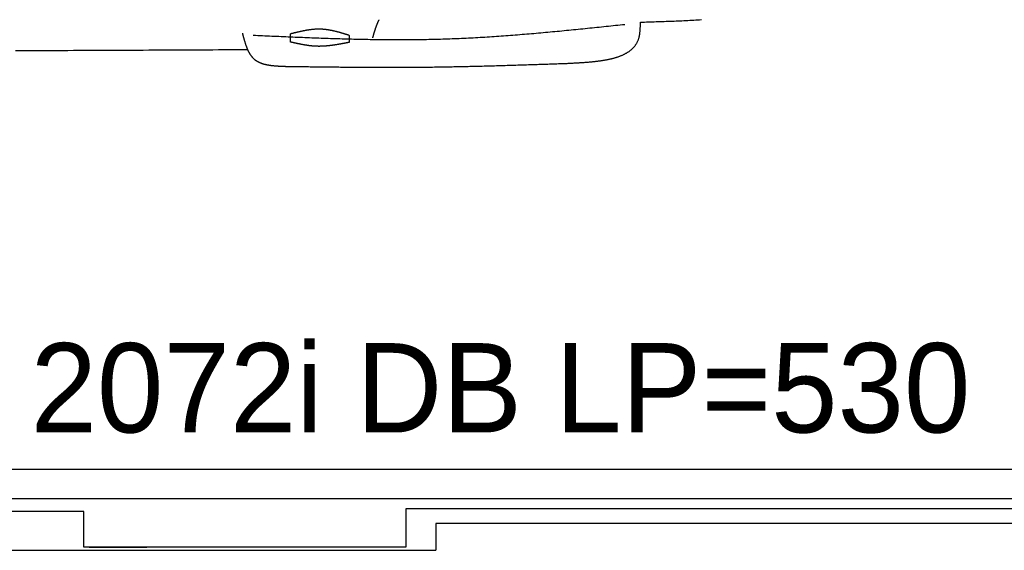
# Model space of a CAD drawing. Extents: x 715 to 7297, y -83 to 6060.
# Tile 57 of 93: x 4004 to 5823, y -63 to 917. Entities that reach past the tile are written whole.
import ezdxf

# ---------------------------------------------------------------- set-up
doc = ezdxf.new("R2010")
doc.units = 0
doc.layers.get('0').update_dxf_attribs({"linetype": 'CONTINUOUS'})
doc.layers.add('CAR', color=10, linetype='CONTINUOUS')
doc.styles.add('AKTUELL-DIN', font='txt')

# ---------------------------------------------------------------- blocks, each defined once
blk = doc.blocks.new('*U13')
at = {"style": 'AKTUELL-DIN'}
blk.add_text('2072i DB LP=530', height=165, dxfattribs=at).set_placement((4024.4, 154.8))

msp = doc.modelspace()

# ---------------------------------------------------------------- linework, layer by layer
for p, q in [((1171.7173, 87.2711), (6020.522, 87.2711)), ((4551.1873, 32.2711), (1171.7173, 32.2711)), ((4327.7726, 32.2711), (4327.4759, 32.2711)), ((4327.7734, 32.2711), (4327.7726, 32.2711)), ((6015.7363, 32.2711), (4551.1873, 32.2711)), ((4122.776, 8.7711), (1832.775, 8.7711)), ((4122.776, -56.7289), (4122.776, 8.7711)), ((6251.5496, 13.7711), (4717.775, 13.7711)), ((4717.775, 13.7711), (4717.775, -56.7289)), ((4772.775, -12.7289), (6272.775, -12.7289)), ((4772.775, -13.4789), (4772.775, -62.7289)), ((1372.775, -62.7289), (4772.775, -62.7289)), ((4717.775, -56.7289), (4122.776, -56.7289)), ((4132.776, -56.7289), (4239.235, -56.7289))]:
    msp.add_line(p, q)
at = {"layer": 'CAR'}
for points in [[(4504.5498, 875.648), (4504.5498, 890.6274)], [(4613.1092, 888.004), (4613.1092, 875.0678)]]:
    msp.add_lwpolyline(points, dxfattribs=at)
for points in [[(4667.93, 916.918, 0), (4667.67, 916.415, 0), (4667.41, 915.911, 0), (4667.16, 915.405, 0), (4666.9, 914.897, 0), (4666.66, 914.386, 0), (4666.41, 913.875, 0), (4666.17, 913.361, 0), (4665.93, 912.845, 0), (4665.69, 912.328, 0), (4665.46, 911.809, 0), (4665.23, 911.288, 0), (4665, 910.766, 0), (4664.78, 910.242, 0), (4664.56, 909.716, 0), (4664.34, 909.189, 0), (4664.12, 908.66, 0), (4663.91, 908.13, 0), (4663.7, 907.598, 0), (4663.49, 907.065, 0), (4663.28, 906.531, 0), (4663.07, 905.995, 0), (4662.87, 905.458, 0), (4662.67, 904.919, 0), (4662.47, 904.38, 0), (4662.28, 903.839, 0), (4662.08, 903.297, 0), (4661.89, 902.753, 0), (4661.7, 902.209, 0), (4661.51, 901.663, 0), (4661.33, 901.116, 0), (4661.14, 900.569, 0), (4660.96, 900.02, 0), (4660.78, 899.47, 0), (4660.6, 898.92, 0), (4660.42, 898.368, 0), (4660.24, 897.816, 0), (4660.07, 897.262, 0), (4659.9, 896.708, 0), (4659.72, 896.154, 0), (4659.55, 895.598, 0), (4659.38, 895.042, 0), (4659.21, 894.485, 0), (4659.05, 893.927, 0), (4658.88, 893.369, 0), (4658.71, 892.81, 0), (4658.55, 892.25, 0), (4658.38, 891.691, 0), (4658.22, 891.13, 0), (4658.06, 890.569, 0), (4657.9, 890.008, 0), (4657.74, 889.446, 0), (4657.58, 888.884, 0), (4657.42, 888.322, 0), (4657.26, 887.759, 0), (4657.1, 887.196, 0), (4656.94, 886.633, 0), (4656.78, 886.07, 0), (4656.62, 885.506, 0), (4656.47, 884.943, 0), (4656.31, 884.379, 0), (4656.15, 883.815, 0), (4656, 883.251, 0)], [(5015.76, 836.318, 0), (5017.13, 836.389, 0), (5018.51, 836.46, 0), (5019.88, 836.531, 0), (5021.26, 836.603, 0), (5022.64, 836.675, 0), (5024.01, 836.748, 0), (5025.38, 836.821, 0), (5026.76, 836.895, 0), (5028.13, 836.969, 0), (5029.5, 837.045, 0), (5030.87, 837.121, 0), (5032.24, 837.199, 0), (5033.6, 837.278, 0), (5034.97, 837.358, 0), (5036.33, 837.439, 0), (5037.69, 837.522, 0), (5039.05, 837.607, 0), (5040.41, 837.693, 0), (5041.76, 837.781, 0), (5043.11, 837.871, 0), (5044.46, 837.963, 0), (5045.81, 838.057, 0), (5047.15, 838.154, 0), (5048.49, 838.252, 0), (5049.83, 838.353, 0), (5051.16, 838.456, 0), (5052.5, 838.562, 0), (5053.82, 838.671, 0), (5055.15, 838.783, 0), (5056.47, 838.897, 0), (5057.78, 839.014, 0), (5059.1, 839.135, 0), (5060.41, 839.258, 0), (5061.71, 839.385, 0), (5063.01, 839.516, 0), (5064.31, 839.649, 0), (5065.6, 839.787, 0), (5066.88, 839.928, 0), (5068.16, 840.073, 0), (5069.44, 840.221, 0), (5070.71, 840.374, 0), (5071.98, 840.531, 0), (5073.24, 840.692, 0), (5074.49, 840.857, 0), (5075.74, 841.026, 0), (5076.98, 841.201, 0), (5078.22, 841.379, 0), (5079.45, 841.563, 0), (5080.68, 841.751, 0), (5081.9, 841.944, 0), (5083.11, 842.142, 0), (5084.31, 842.345, 0), (5085.51, 842.553, 0), (5086.7, 842.766, 0), (5087.89, 842.985, 0), (5089.07, 843.21, 0), (5090.24, 843.44, 0), (5091.4, 843.675, 0), (5092.56, 843.917, 0), (5093.71, 844.164, 0), (5094.85, 844.417, 0), (5095.98, 844.676, 0), (5097.11, 844.942, 0), (5098.22, 845.214, 0), (5099.33, 845.492, 0), (5100.43, 845.776, 0), (5101.53, 846.067, 0), (5102.61, 846.365, 0), (5103.68, 846.67, 0), (5104.75, 846.981, 0), (5105.81, 847.3, 0), (5106.85, 847.625, 0), (5107.89, 847.958, 0), (5108.92, 848.298, 0), (5109.94, 848.645, 0), (5110.95, 849, 0), (5111.95, 849.362, 0), (5112.94, 849.732, 0), (5113.92, 850.11, 0), (5114.89, 850.496, 0), (5115.85, 850.889, 0), (5116.8, 851.291, 0), (5117.74, 851.701, 0), (5118.67, 852.119, 0), (5119.59, 852.545, 0), (5120.49, 852.98, 0), (5121.39, 853.424, 0), (5122.27, 853.876, 0), (5123.14, 854.337, 0), (5124.01, 854.806, 0), (5124.86, 855.285, 0), (5125.69, 855.773, 0), (5126.52, 856.27, 0), (5127.33, 856.776, 0), (5128.14, 857.291, 0), (5128.93, 857.816, 0), (5129.7, 858.351, 0), (5130.47, 858.895, 0), (5131.22, 859.449, 0), (5131.96, 860.013, 0), (5132.69, 860.587, 0), (5133.4, 861.17, 0), (5134.1, 861.764, 0), (5134.79, 862.369, 0), (5135.47, 862.983, 0), (5136.13, 863.608, 0), (5136.77, 864.244, 0), (5137.41, 864.89, 0), (5138.03, 865.547, 0), (5138.63, 866.215, 0), (5139.22, 866.894, 0), (5139.8, 867.583, 0), (5140.36, 868.284, 0), (5140.91, 868.997, 0), (5141.44, 869.72, 0), (5141.96, 870.455, 0), (5142.47, 871.202, 0), (5142.96, 871.96, 0), (5143.43, 872.73, 0), (5143.89, 873.512, 0), (5144.33, 874.305, 0), (5144.76, 875.111, 0), (5145.17, 875.929, 0), (5145.56, 876.759, 0), (5145.94, 877.602, 0), (5146.31, 878.457, 0), (5146.66, 879.324, 0), (5146.99, 880.205, 0), (5147.3, 881.097, 0), (5147.6, 882.003, 0), (5147.88, 882.922, 0), (5148.15, 883.854, 0), (5148.39, 884.798, 0), (5148.63, 885.756, 0), (5148.84, 886.726, 0), (5149.04, 887.708, 0), (5149.23, 888.701, 0), (5149.4, 889.705, 0), (5149.55, 890.72, 0), (5149.7, 891.744, 0), (5149.83, 892.778, 0), (5149.95, 893.821, 0), (5150.06, 894.872, 0), (5150.16, 895.931, 0), (5150.26, 896.997, 0), (5150.34, 898.07, 0), (5150.41, 899.15, 0), (5150.48, 900.235, 0), (5150.54, 901.326, 0), (5150.59, 902.422, 0), (5150.63, 903.523, 0), (5150.68, 904.627, 0), (5150.71, 905.735, 0), (5150.75, 906.846, 0), (5150.78, 907.959, 0), (5150.8, 909.074, 0), (5150.83, 910.191, 0), (5150.85, 911.309, 0), (5150.88, 912.427, 0)], [(5150.88, 912.427, 0), (5154.53, 912.535, 0), (5158.18, 912.643, 0), (5161.83, 912.751, 0), (5165.48, 912.861, 0), (5169.13, 912.971, 0), (5172.78, 913.082, 0), (5176.43, 913.195, 0), (5180.08, 913.31, 0), (5183.73, 913.427, 0), (5187.38, 913.545, 0), (5191.03, 913.667, 0), (5194.67, 913.791, 0), (5198.32, 913.918, 0), (5201.96, 914.048, 0), (5205.6, 914.182, 0), (5209.25, 914.319, 0), (5212.89, 914.46, 0), (5216.53, 914.605, 0), (5220.16, 914.755, 0), (5223.8, 914.91, 0), (5227.43, 915.069, 0), (5231.07, 915.234, 0), (5234.7, 915.404, 0), (5238.33, 915.58, 0), (5241.96, 915.761, 0), (5245.58, 915.949, 0), (5249.2, 916.143, 0), (5252.83, 916.344, 0), (5256.44, 916.551, 0), (5260.06, 916.766, 0), (5263.68, 916.988, 0)], [(4415.58, 892.327, 0), (4415.78, 891.569, 0), (4415.98, 890.811, 0), (4416.18, 890.054, 0), (4416.37, 889.297, 0), (4416.57, 888.54, 0), (4416.77, 887.784, 0), (4416.97, 887.029, 0), (4417.17, 886.275, 0), (4417.38, 885.521, 0), (4417.58, 884.769, 0), (4417.78, 884.018, 0), (4417.99, 883.268, 0), (4418.19, 882.52, 0), (4418.4, 881.773, 0), (4418.61, 881.028, 0), (4418.82, 880.285, 0), (4419.03, 879.544, 0), (4419.24, 878.805, 0), (4419.46, 878.068, 0), (4419.68, 877.334, 0), (4419.89, 876.601, 0), (4420.12, 875.872, 0), (4420.34, 875.145, 0), (4420.56, 874.421, 0), (4420.79, 873.7, 0), (4421.02, 872.982, 0), (4421.26, 872.267, 0), (4421.49, 871.555, 0), (4421.73, 870.847, 0), (4421.97, 870.142, 0), (4422.22, 869.441, 0), (4422.46, 868.744, 0), (4422.72, 868.051, 0), (4422.97, 867.361, 0), (4423.23, 866.676, 0), (4423.49, 865.995, 0), (4423.75, 865.319, 0), (4424.02, 864.647, 0), (4424.29, 863.98, 0), (4424.57, 863.317, 0), (4424.85, 862.659, 0), (4425.13, 862.007, 0), (4425.42, 861.359, 0), (4425.71, 860.717, 0), (4426.01, 860.08, 0), (4426.31, 859.449, 0), (4426.62, 858.823, 0), (4426.93, 858.203, 0), (4427.24, 857.588, 0), (4427.57, 856.98, 0), (4427.89, 856.378, 0), (4428.22, 855.782, 0), (4428.56, 855.193, 0), (4428.9, 854.61, 0), (4429.24, 854.033, 0), (4429.6, 853.463, 0), (4429.95, 852.9, 0), (4430.32, 852.344, 0), (4430.69, 851.796, 0), (4431.06, 851.254, 0), (4431.44, 850.719, 0), (4431.83, 850.193, 0), (4432.22, 849.673, 0), (4432.62, 849.162, 0), (4433.03, 848.658, 0), (4433.44, 848.162, 0), (4433.86, 847.674, 0), (4434.28, 847.194, 0), (4434.71, 846.723, 0), (4435.15, 846.26, 0), (4435.6, 845.806, 0), (4436.05, 845.36, 0), (4436.51, 844.923, 0), (4436.98, 844.495, 0), (4437.46, 844.076, 0), (4437.94, 843.666, 0), (4438.43, 843.265, 0), (4438.93, 842.873, 0), (4439.43, 842.49, 0), (4439.94, 842.116, 0), (4440.46, 841.75, 0), (4440.99, 841.393, 0), (4441.52, 841.044, 0), (4442.06, 840.703, 0), (4442.6, 840.371, 0), (4443.16, 840.047, 0), (4443.72, 839.73, 0), (4444.28, 839.422, 0), (4444.85, 839.121, 0), (4445.43, 838.828, 0), (4446.02, 838.542, 0), (4446.61, 838.264, 0), (4447.2, 837.993, 0), (4447.8, 837.729, 0), (4448.41, 837.473, 0), (4449.03, 837.223, 0), (4449.65, 836.98, 0), (4450.27, 836.744, 0), (4450.9, 836.515, 0), (4451.54, 836.292, 0), (4452.18, 836.076, 0), (4452.82, 835.866, 0), (4453.47, 835.662, 0), (4454.13, 835.464, 0), (4454.79, 835.272, 0), (4455.46, 835.086, 0), (4456.13, 834.906, 0), (4456.8, 834.732, 0), (4457.48, 834.563, 0), (4458.17, 834.399, 0), (4458.85, 834.241, 0), (4459.55, 834.088, 0), (4460.24, 833.941, 0), (4460.94, 833.798, 0), (4461.65, 833.66, 0), (4462.36, 833.527, 0), (4463.07, 833.399, 0), (4463.79, 833.275, 0), (4464.51, 833.156, 0), (4465.23, 833.041, 0), (4465.96, 832.93, 0), (4466.69, 832.823, 0), (4467.42, 832.721, 0), (4468.16, 832.622, 0), (4468.9, 832.527, 0), (4469.64, 832.436, 0), (4470.39, 832.349, 0), (4471.14, 832.265, 0), (4471.89, 832.184, 0), (4472.65, 832.107, 0), (4473.4, 832.033, 0), (4474.16, 831.962, 0), (4474.92, 831.894, 0), (4475.69, 831.828, 0), (4476.45, 831.766, 0), (4477.22, 831.706, 0), (4477.99, 831.648, 0), (4478.77, 831.593, 0), (4479.54, 831.54, 0), (4480.32, 831.489, 0), (4481.1, 831.441, 0), (4481.88, 831.394, 0), (4482.66, 831.35, 0), (4483.44, 831.307, 0), (4484.22, 831.265, 0), (4485.01, 831.225, 0), (4485.79, 831.187, 0), (4486.58, 831.15, 0), (4487.37, 831.114, 0), (4488.16, 831.079, 0), (4488.95, 831.045, 0), (4489.74, 831.012, 0), (4490.53, 830.98, 0), (4491.32, 830.948, 0), (4492.12, 830.917, 0), (4492.91, 830.887, 0), (4493.7, 830.857, 0), (4494.5, 830.827, 0), (4495.29, 830.797, 0)], [(5121.92, 907.709, 0), (5117.61, 907.256, 0), (5113.31, 906.803, 0), (5109, 906.351, 0), (5104.69, 905.898, 0), (5100.39, 905.447, 0), (5096.08, 904.995, 0), (5091.77, 904.544, 0), (5087.47, 904.094, 0), (5083.16, 903.645, 0), (5078.85, 903.197, 0), (5074.54, 902.75, 0), (5070.24, 902.304, 0), (5065.93, 901.859, 0), (5061.62, 901.416, 0), (5057.32, 900.974, 0), (5053.01, 900.534, 0), (5048.7, 900.095, 0), (5044.39, 899.658, 0), (5040.09, 899.223, 0), (5035.78, 898.79, 0), (5031.47, 898.359, 0), (5027.16, 897.931, 0), (5022.86, 897.504, 0), (5018.55, 897.081, 0), (5014.24, 896.659, 0), (5009.93, 896.24, 0), (5005.63, 895.824, 0), (5001.32, 895.411, 0), (4997.01, 895.001, 0), (4992.7, 894.594, 0), (4988.39, 894.19, 0), (4984.08, 893.789, 0), (4979.78, 893.391, 0), (4975.47, 892.997, 0), (4971.16, 892.607, 0), (4966.85, 892.22, 0), (4962.54, 891.837, 0), (4958.23, 891.458, 0), (4953.92, 891.083, 0), (4949.61, 890.712, 0), (4945.3, 890.345, 0), (4940.99, 889.983, 0), (4936.69, 889.625, 0), (4932.38, 889.271, 0), (4928.07, 888.923, 0), (4923.76, 888.578, 0), (4919.44, 888.239, 0), (4915.13, 887.905, 0), (4910.82, 887.575, 0), (4906.51, 887.251, 0), (4902.2, 886.932, 0), (4897.89, 886.619, 0), (4893.58, 886.31, 0), (4889.27, 886.008, 0), (4884.96, 885.711, 0), (4880.65, 885.42, 0), (4876.33, 885.135, 0), (4872.02, 884.855, 0), (4867.71, 884.582, 0), (4863.4, 884.315, 0), (4859.08, 884.055, 0), (4854.77, 883.801, 0), (4850.46, 883.553, 0), (4846.15, 883.312, 0), (4841.83, 883.077, 0), (4837.52, 882.85, 0), (4833.2, 882.629, 0), (4828.89, 882.416, 0), (4824.58, 882.209, 0), (4820.26, 882.01, 0), (4815.95, 881.818, 0), (4811.63, 881.634, 0), (4807.32, 881.457, 0), (4803, 881.288, 0), (4798.69, 881.127, 0), (4794.37, 880.973, 0), (4790.05, 880.828, 0), (4785.74, 880.691, 0), (4781.42, 880.561, 0), (4777.1, 880.44, 0), (4772.79, 880.327, 0), (4768.47, 880.222, 0), (4764.15, 880.124, 0), (4759.83, 880.034, 0), (4755.52, 879.952, 0), (4751.2, 879.877, 0), (4746.88, 879.809, 0), (4742.56, 879.749, 0), (4738.24, 879.696, 0), (4733.92, 879.65, 0), (4729.6, 879.611, 0), (4725.28, 879.579, 0), (4720.97, 879.553, 0), (4716.65, 879.534, 0), (4712.33, 879.522, 0), (4708, 879.516, 0), (4703.68, 879.517, 0), (4699.36, 879.524, 0), (4695.04, 879.536, 0), (4690.72, 879.555, 0), (4686.4, 879.58, 0), (4682.08, 879.611, 0), (4677.76, 879.648, 0), (4673.44, 879.69, 0), (4669.11, 879.738, 0), (4664.79, 879.791, 0), (4660.47, 879.849, 0), (4656.15, 879.913, 0), (4651.82, 879.982, 0), (4647.5, 880.056, 0), (4643.18, 880.135, 0), (4638.86, 880.218, 0), (4634.53, 880.307, 0), (4630.21, 880.4, 0), (4625.89, 880.497, 0), (4621.56, 880.599, 0), (4617.24, 880.706, 0), (4612.92, 880.816, 0), (4608.59, 880.931, 0), (4604.27, 881.05, 0), (4599.94, 881.173, 0), (4595.62, 881.299, 0), (4591.29, 881.43, 0), (4586.97, 881.563, 0), (4582.65, 881.701, 0), (4578.32, 881.842, 0), (4574, 881.986, 0), (4569.67, 882.133, 0), (4565.35, 882.284, 0), (4561.02, 882.437, 0), (4556.7, 882.594, 0), (4552.37, 882.753, 0), (4548.05, 882.915, 0), (4543.72, 883.08, 0), (4539.39, 883.247, 0), (4535.07, 883.417, 0), (4530.74, 883.589, 0), (4526.42, 883.763, 0), (4522.09, 883.939, 0), (4517.77, 884.117, 0), (4513.44, 884.297, 0), (4509.11, 884.479, 0), (4504.79, 884.663, 0), (4500.46, 884.848, 0), (4496.14, 885.035, 0), (4491.81, 885.224, 0), (4487.48, 885.413, 0), (4483.16, 885.604, 0), (4478.83, 885.796, 0), (4474.5, 885.989, 0), (4470.18, 886.182, 0), (4465.85, 886.377, 0), (4461.53, 886.572, 0), (4457.2, 886.768, 0), (4452.87, 886.965, 0), (4448.55, 887.161, 0), (4444.22, 887.359, 0), (4439.89, 887.556, 0), (4435.57, 887.753, 0)], [(4613.11, 888.004, 0), (4612.43, 888.212, 0), (4611.75, 888.419, 0), (4611.08, 888.627, 0), (4610.4, 888.834, 0), (4609.72, 889.041, 0), (4609.04, 889.248, 0), (4608.37, 889.455, 0), (4607.69, 889.661, 0), (4607.01, 889.866, 0), (4606.33, 890.071, 0), (4605.66, 890.276, 0), (4604.98, 890.479, 0), (4604.3, 890.682, 0), (4603.62, 890.884, 0), (4602.94, 891.086, 0), (4602.27, 891.286, 0), (4601.59, 891.486, 0), (4600.91, 891.684, 0), (4600.23, 891.881, 0), (4599.56, 892.077, 0), (4598.88, 892.272, 0), (4598.2, 892.466, 0), (4597.52, 892.658, 0), (4596.84, 892.849, 0), (4596.17, 893.038, 0), (4595.49, 893.226, 0), (4594.81, 893.412, 0), (4594.13, 893.597, 0), (4593.45, 893.78, 0), (4592.78, 893.961, 0), (4592.1, 894.14, 0), (4591.42, 894.318, 0), (4590.74, 894.493, 0), (4590.06, 894.666, 0), (4589.38, 894.838, 0), (4588.7, 895.007, 0), (4588.03, 895.174, 0), (4587.35, 895.339, 0), (4586.67, 895.501, 0), (4585.99, 895.661, 0), (4585.31, 895.819, 0), (4584.63, 895.974, 0), (4583.95, 896.126, 0), (4583.27, 896.276, 0), (4582.59, 896.423, 0), (4581.91, 896.568, 0), (4581.24, 896.709, 0), (4580.56, 896.848, 0), (4579.88, 896.984, 0), (4579.2, 897.116, 0), (4578.52, 897.246, 0), (4577.84, 897.373, 0), (4577.16, 897.496, 0), (4576.48, 897.616, 0), (4575.8, 897.733, 0), (4575.12, 897.847, 0), (4574.44, 897.957, 0), (4573.76, 898.063, 0), (4573.08, 898.166, 0), (4572.4, 898.266, 0), (4571.72, 898.361, 0), (4571.03, 898.453, 0), (4570.35, 898.542, 0), (4569.67, 898.626, 0), (4568.99, 898.706, 0), (4568.31, 898.783, 0), (4567.63, 898.855, 0), (4566.95, 898.924, 0), (4566.27, 898.988, 0), (4565.59, 899.048, 0), (4564.9, 899.103, 0), (4564.22, 899.155, 0), (4563.54, 899.202, 0), (4562.86, 899.244, 0), (4562.18, 899.282, 0), (4561.49, 899.315, 0), (4560.81, 899.344, 0), (4560.13, 899.368, 0), (4559.45, 899.387, 0), (4558.76, 899.402, 0), (4558.08, 899.411, 0), (4557.4, 899.417, 0), (4556.71, 899.417, 0), (4556.03, 899.413, 0), (4555.35, 899.405, 0), (4554.66, 899.392, 0), (4553.98, 899.375, 0), (4553.3, 899.354, 0), (4552.61, 899.328, 0), (4551.93, 899.299, 0), (4551.24, 899.265, 0), (4550.56, 899.227, 0), (4549.87, 899.186, 0), (4549.19, 899.14, 0), (4548.51, 899.09, 0), (4547.82, 899.037, 0), (4547.14, 898.98, 0), (4546.45, 898.92, 0), (4545.77, 898.855, 0), (4545.08, 898.787, 0), (4544.4, 898.716, 0), (4543.71, 898.641, 0), (4543.03, 898.563, 0), (4542.34, 898.482, 0), (4541.65, 898.397, 0), (4540.97, 898.309, 0), (4540.28, 898.218, 0), (4539.6, 898.124, 0), (4538.91, 898.027, 0), (4538.23, 897.927, 0), (4537.54, 897.824, 0), (4536.85, 897.718, 0), (4536.17, 897.609, 0), (4535.48, 897.498, 0), (4534.8, 897.384, 0), (4534.11, 897.267, 0), (4533.42, 897.148, 0), (4532.74, 897.026, 0), (4532.05, 896.902, 0), (4531.36, 896.776, 0), (4530.68, 896.647, 0), (4529.99, 896.516, 0), (4529.3, 896.383, 0), (4528.62, 896.247, 0), (4527.93, 896.11, 0), (4527.24, 895.97, 0), (4526.55, 895.829, 0), (4525.87, 895.686, 0), (4525.18, 895.541, 0), (4524.49, 895.394, 0), (4523.81, 895.245, 0), (4523.12, 895.095, 0), (4522.43, 894.943, 0), (4521.74, 894.79, 0), (4521.06, 894.635, 0), (4520.37, 894.478, 0), (4519.68, 894.321, 0), (4518.99, 894.162, 0), (4518.31, 894.002, 0), (4517.62, 893.84, 0), (4516.93, 893.678, 0), (4516.24, 893.514, 0), (4515.56, 893.349, 0), (4514.87, 893.184, 0), (4514.18, 893.018, 0), (4513.49, 892.85, 0), (4512.8, 892.682, 0), (4512.12, 892.513, 0), (4511.43, 892.344, 0), (4510.74, 892.174, 0), (4510.05, 892.004, 0), (4509.37, 891.833, 0), (4508.68, 891.661, 0), (4507.99, 891.489, 0), (4507.3, 891.317, 0), (4506.61, 891.145, 0), (4505.93, 890.973, 0), (4505.24, 890.8, 0), (4504.55, 890.627, 0)], [(4613.11, 875.068, 0), (4612.42, 874.933, 0), (4611.74, 874.797, 0), (4611.05, 874.662, 0), (4610.37, 874.527, 0), (4609.68, 874.392, 0), (4608.99, 874.258, 0), (4608.31, 874.123, 0), (4607.62, 873.989, 0), (4606.94, 873.855, 0), (4606.25, 873.722, 0), (4605.56, 873.589, 0), (4604.88, 873.456, 0), (4604.19, 873.324, 0), (4603.51, 873.192, 0), (4602.82, 873.061, 0), (4602.13, 872.931, 0), (4601.45, 872.801, 0), (4600.76, 872.672, 0), (4600.08, 872.544, 0), (4599.39, 872.416, 0), (4598.71, 872.29, 0), (4598.02, 872.164, 0), (4597.33, 872.039, 0), (4596.65, 871.915, 0), (4595.96, 871.792, 0), (4595.28, 871.67, 0), (4594.59, 871.549, 0), (4593.91, 871.429, 0), (4593.22, 871.31, 0), (4592.53, 871.193, 0), (4591.85, 871.076, 0), (4591.16, 870.961, 0), (4590.48, 870.847, 0), (4589.79, 870.735, 0), (4589.11, 870.624, 0), (4588.42, 870.514, 0), (4587.74, 870.406, 0), (4587.05, 870.3, 0), (4586.37, 870.195, 0), (4585.68, 870.091, 0), (4584.99, 869.989, 0), (4584.31, 869.889, 0), (4583.62, 869.791, 0), (4582.94, 869.694, 0), (4582.25, 869.599, 0), (4581.57, 869.506, 0), (4580.88, 869.415, 0), (4580.2, 869.325, 0), (4579.51, 869.238, 0), (4578.83, 869.153, 0), (4578.15, 869.069, 0), (4577.46, 868.988, 0), (4576.78, 868.909, 0), (4576.09, 868.832, 0), (4575.41, 868.757, 0), (4574.72, 868.685, 0), (4574.04, 868.615, 0), (4573.35, 868.547, 0), (4572.67, 868.481, 0), (4571.98, 868.418, 0), (4571.3, 868.357, 0), (4570.62, 868.299, 0), (4569.93, 868.243, 0), (4569.25, 868.19, 0), (4568.56, 868.14, 0), (4567.88, 868.092, 0), (4567.2, 868.047, 0), (4566.51, 868.004, 0), (4565.83, 867.965, 0), (4565.14, 867.928, 0), (4564.46, 867.894, 0), (4563.78, 867.863, 0), (4563.09, 867.835, 0), (4562.41, 867.81, 0), (4561.73, 867.787, 0), (4561.04, 867.768, 0), (4560.36, 867.752, 0), (4559.68, 867.739, 0), (4558.99, 867.73, 0), (4558.31, 867.723, 0), (4557.63, 867.72, 0), (4556.95, 867.72, 0), (4556.26, 867.724, 0), (4555.58, 867.73, 0), (4554.9, 867.741, 0), (4554.21, 867.754, 0), (4553.53, 867.772, 0), (4552.85, 867.792, 0), (4552.17, 867.817, 0), (4551.49, 867.845, 0), (4550.8, 867.876, 0), (4550.12, 867.912, 0), (4549.44, 867.95, 0), (4548.76, 867.992, 0), (4548.08, 868.038, 0), (4547.39, 868.087, 0), (4546.71, 868.139, 0), (4546.03, 868.195, 0), (4545.35, 868.253, 0), (4544.67, 868.315, 0), (4543.99, 868.38, 0), (4543.31, 868.448, 0), (4542.62, 868.519, 0), (4541.94, 868.593, 0), (4541.26, 868.67, 0), (4540.58, 868.749, 0), (4539.9, 868.832, 0), (4539.22, 868.917, 0), (4538.54, 869.005, 0), (4537.86, 869.095, 0), (4537.18, 869.188, 0), (4536.5, 869.284, 0), (4535.82, 869.382, 0), (4535.14, 869.482, 0), (4534.45, 869.585, 0), (4533.77, 869.69, 0), (4533.09, 869.797, 0), (4532.41, 869.907, 0), (4531.73, 870.018, 0), (4531.05, 870.132, 0), (4530.37, 870.248, 0), (4529.69, 870.366, 0), (4529.01, 870.486, 0), (4528.33, 870.607, 0), (4527.65, 870.731, 0), (4526.97, 870.856, 0), (4526.29, 870.983, 0), (4525.61, 871.112, 0), (4524.93, 871.242, 0), (4524.25, 871.374, 0), (4523.57, 871.507, 0), (4522.89, 871.642, 0), (4522.21, 871.779, 0), (4521.53, 871.916, 0), (4520.85, 872.055, 0), (4520.18, 872.195, 0), (4519.5, 872.337, 0), (4518.82, 872.48, 0), (4518.14, 872.623, 0), (4517.46, 872.768, 0), (4516.78, 872.914, 0), (4516.1, 873.06, 0), (4515.42, 873.208, 0), (4514.74, 873.356, 0), (4514.06, 873.506, 0), (4513.38, 873.656, 0), (4512.7, 873.806, 0), (4512.02, 873.958, 0), (4511.34, 874.109, 0), (4510.66, 874.262, 0), (4509.98, 874.415, 0), (4509.3, 874.568, 0), (4508.63, 874.721, 0), (4507.95, 874.875, 0), (4507.27, 875.03, 0), (4506.59, 875.184, 0), (4505.91, 875.339, 0), (4505.23, 875.493, 0), (4504.55, 875.648, 0)], [(3996.81, 860.025, 0), (4007.52, 860.056, 0), (4018.23, 860.089, 0), (4028.94, 860.122, 0), (4039.65, 860.156, 0), (4050.36, 860.191, 0), (4061.07, 860.226, 0), (4071.78, 860.263, 0), (4082.49, 860.301, 0), (4093.2, 860.339, 0), (4103.9, 860.378, 0), (4114.61, 860.418, 0), (4125.32, 860.459, 0), (4136.03, 860.501, 0), (4146.74, 860.543, 0), (4157.45, 860.586, 0), (4168.16, 860.63, 0), (4178.87, 860.675, 0), (4189.58, 860.721, 0), (4200.29, 860.767, 0), (4211, 860.814, 0), (4221.71, 860.862, 0), (4232.42, 860.911, 0), (4243.12, 860.96, 0), (4253.83, 861.01, 0), (4264.54, 861.06, 0), (4275.25, 861.112, 0), (4285.96, 861.164, 0), (4296.67, 861.217, 0), (4307.38, 861.27, 0), (4318.09, 861.324, 0), (4328.8, 861.379, 0), (4339.51, 861.434, 0), (4350.22, 861.49, 0), (4360.93, 861.547, 0), (4371.63, 861.604, 0), (4382.34, 861.662, 0), (4393.05, 861.72, 0), (4403.76, 861.779, 0), (4414.47, 861.838, 0), (4425.18, 861.899, 0)], [(4495.29, 830.797, 0), (4498.56, 830.752, 0), (4501.84, 830.707, 0), (4505.11, 830.662, 0), (4508.39, 830.618, 0), (4511.66, 830.573, 0), (4514.93, 830.529, 0), (4518.21, 830.484, 0), (4521.48, 830.44, 0), (4524.76, 830.397, 0), (4528.03, 830.353, 0), (4531.3, 830.31, 0), (4534.58, 830.266, 0), (4537.85, 830.224, 0), (4541.13, 830.181, 0), (4544.4, 830.139, 0), (4547.67, 830.097, 0), (4550.95, 830.056, 0), (4554.22, 830.015, 0), (4557.5, 829.975, 0), (4560.77, 829.935, 0), (4564.05, 829.896, 0), (4567.32, 829.857, 0), (4570.59, 829.819, 0), (4573.87, 829.781, 0), (4577.14, 829.744, 0), (4580.42, 829.708, 0), (4583.69, 829.672, 0), (4586.96, 829.637, 0), (4590.24, 829.603, 0), (4593.51, 829.569, 0), (4596.79, 829.537, 0), (4600.06, 829.505, 0), (4603.33, 829.474, 0), (4606.61, 829.443, 0), (4609.88, 829.414, 0), (4613.16, 829.386, 0), (4616.43, 829.358, 0), (4619.7, 829.332, 0), (4622.98, 829.306, 0), (4626.25, 829.282, 0), (4629.53, 829.258, 0), (4632.8, 829.236, 0), (4636.07, 829.214, 0), (4639.35, 829.194, 0), (4642.62, 829.175, 0), (4645.9, 829.157, 0), (4649.17, 829.141, 0), (4652.44, 829.125, 0), (4655.72, 829.111, 0), (4658.99, 829.098, 0), (4662.27, 829.086, 0), (4665.54, 829.076, 0), (4668.81, 829.067, 0), (4672.09, 829.059, 0), (4675.36, 829.053, 0), (4678.63, 829.048, 0), (4681.91, 829.045, 0), (4685.18, 829.043, 0), (4688.46, 829.043, 0), (4691.73, 829.044, 0), (4695, 829.047, 0), (4698.28, 829.051, 0), (4701.55, 829.057, 0), (4704.82, 829.065, 0), (4708.1, 829.074, 0), (4711.37, 829.085, 0), (4714.64, 829.098, 0), (4717.92, 829.112, 0), (4721.19, 829.128, 0), (4724.47, 829.146, 0), (4727.74, 829.166, 0), (4731.01, 829.188, 0), (4734.29, 829.211, 0), (4737.56, 829.237, 0), (4740.83, 829.264, 0), (4744.11, 829.293, 0), (4747.38, 829.325, 0), (4750.65, 829.358, 0), (4753.93, 829.393, 0), (4757.2, 829.43, 0), (4760.47, 829.469, 0), (4763.75, 829.51, 0), (4767.02, 829.552, 0), (4770.29, 829.597, 0), (4773.57, 829.643, 0), (4776.84, 829.69, 0), (4780.11, 829.74, 0), (4783.39, 829.791, 0), (4786.66, 829.844, 0), (4789.93, 829.899, 0), (4793.21, 829.955, 0), (4796.48, 830.013, 0), (4799.75, 830.073, 0), (4803.03, 830.134, 0), (4806.3, 830.196, 0), (4809.57, 830.26, 0), (4812.84, 830.326, 0), (4816.12, 830.393, 0), (4819.39, 830.461, 0), (4822.66, 830.531, 0), (4825.94, 830.603, 0), (4829.21, 830.675, 0), (4832.48, 830.749, 0), (4835.76, 830.825, 0), (4839.03, 830.901, 0), (4842.3, 830.979, 0), (4845.57, 831.058, 0), (4848.85, 831.139, 0), (4852.12, 831.221, 0), (4855.39, 831.303, 0), (4858.67, 831.387, 0), (4861.94, 831.472, 0), (4865.21, 831.559, 0), (4868.48, 831.646, 0), (4871.76, 831.734, 0), (4875.03, 831.824, 0), (4878.3, 831.914, 0), (4881.58, 832.006, 0), (4884.85, 832.098, 0), (4888.12, 832.191, 0), (4891.39, 832.286, 0), (4894.67, 832.381, 0), (4897.94, 832.477, 0), (4901.21, 832.574, 0), (4904.49, 832.671, 0), (4907.76, 832.77, 0), (4911.03, 832.869, 0), (4914.3, 832.969, 0), (4917.58, 833.07, 0), (4920.85, 833.172, 0), (4924.12, 833.274, 0), (4927.39, 833.377, 0), (4930.67, 833.48, 0), (4933.94, 833.584, 0), (4937.21, 833.689, 0), (4940.49, 833.794, 0), (4943.76, 833.9, 0), (4947.03, 834.006, 0), (4950.3, 834.113, 0), (4953.58, 834.22, 0), (4956.85, 834.328, 0), (4960.12, 834.436, 0), (4963.39, 834.545, 0), (4966.67, 834.654, 0), (4969.94, 834.763, 0), (4973.21, 834.873, 0), (4976.48, 834.983, 0), (4979.76, 835.093, 0), (4983.03, 835.204, 0), (4986.3, 835.314, 0), (4989.58, 835.425, 0), (4992.85, 835.536, 0), (4996.12, 835.648, 0), (4999.39, 835.759, 0), (5002.67, 835.871, 0), (5005.94, 835.982, 0), (5009.21, 836.094, 0), (5012.48, 836.206, 0), (5015.76, 836.318, 0)]]:
    msp.add_polyline3d(points, dxfattribs=at)

# ---------------------------------------------------------------- block references
msp.add_blockref('*U13', (0, 0))

doc.saveas('drawing.dxf')
